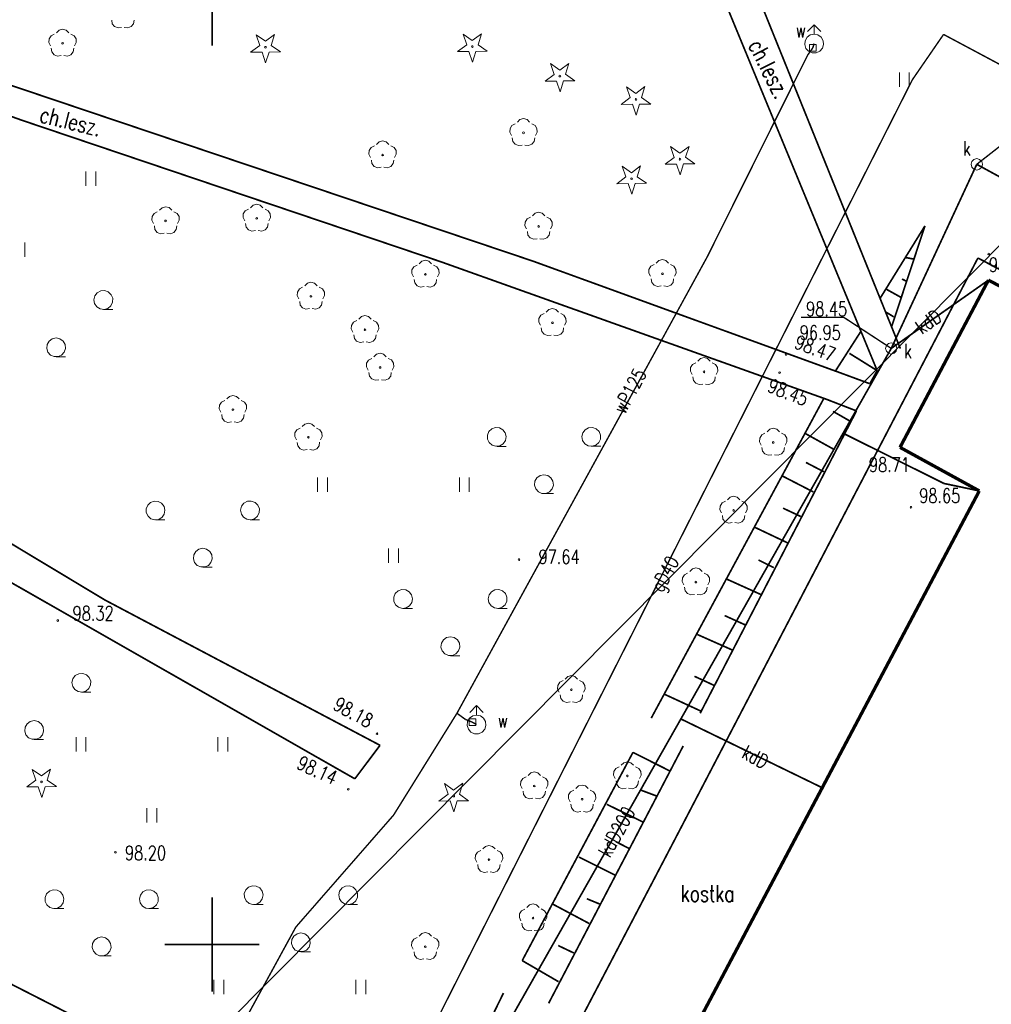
# Model space of a CAD drawing. Header units: metres. Extents: x 7501691 to 7504871, y 5814048 to 5814963.
# Tile 63 of 89: x 7504269 to 7504321, y 5814549 to 5814601. Entities that reach past the tile are written whole.
import ezdxf
from ezdxf.enums import TextEntityAlignment as Align

# ---------------------------------------------------------------- set-up
doc = ezdxf.new("R2010")
doc.units = ezdxf.units.M
doc.header["$MEASUREMENT"] = 0
for name, pattern in [('1', [0]), ('11', [3, 2.5, -0.5]), ('BUD', [0]), ('UPG', [0]), ('UPK', [0]), ('UPW', [0]), ('WSQ', [1.75, 1.25, -0.5])]:
    doc.linetypes.add(name, pattern=pattern)
doc.layers.get('0').update_dxf_attribs({"linetype": 'CONTINUOUS'})
for name, color, linetype, lineweight in [('EBUPP_L_1', 7, 'BUD', 35), ('EBUPP_L_3', 7, '1', 35), ('KRZYZE_L_0', 7, '1', 18), ('SDROK_T_1', 7, 'CONTINUOUS', 18), ('SDRPK_L_5', 7, '11', 18), ('SZZPZ_T_0', 3, 'CONTINUOUS', 18), ('UGGOO_T_0', 2, 'CONTINUOUS', 15), ('UGGPON_L_1', 2, 'UPG', 15), ('UKKOA_T_0', 3, 'CONTINUOUS', 15), ('UKKOC_T_0', 3, 'CONTINUOUS', 15), ('UKKOO_T_0', 3, 'CONTINUOUS', 15), ('UKKPA_T_1', 7, 'CONTINUOUS', 18), ('UKKPOD_L_1', 3, 'UPK', 18), ('UWWOO_T_0', 150, 'CONTINUOUS', 15), ('UWWPA_T_0', 150, 'CONTINUOUS', 18), ('UWWPO_L_0', 150, 'UPW', 15), ('WUKOS_T_1', 7, 'CONTINUOUS', 15), ('WUKPS_L_6', 7, 'WSQ', 18), ('WWRPH_T_1', 7, 'CONTINUOUS', 18)]:
    doc.layers.add(name, color=color, linetype=linetype, lineweight=lineweight)
doc.styles.add('STYL_ARIAL', font='simplex', dxfattribs={"width": 0.75, "oblique": 0.1})

# ---------------------------------------------------------------- blocks, each defined once
blk = doc.blocks.new('fdsgfdhgfjh')
at = {"layer": 'EBUPP_L_1', "color": 7, "const_width": 0.175}
for points in [[(128.293, -198.586), (123.619, -207.424)], [(123.619, -207.424), (127.81, -209.726)]]:
    blk.add_lwpolyline(points, dxfattribs=at)
at = {"layer": 'EBUPP_L_3', "color": 7, "const_width": 0.175}
for points in [[(153.174, -211.661), (128.293, -198.586)], [(127.81, -209.726), (108.204, -246.77)]]:
    blk.add_lwpolyline(points, dxfattribs=at)
at = {"layer": 'KRZYZE_L_0', "color": 7, "linetype": '1', "const_width": 0.09}
for points in [[(87.25, -186.2), (87.25, -181.2)], [(87.25, -236.2), (87.25, -231.2)], [(84.75, -233.7), (89.75, -233.7)]]:
    blk.add_lwpolyline(points, dxfattribs=at)
at = {"layer": 'SDRPK_L_5', "color": 7, "const_width": 0.09}
for points in [[(123.637, -202.203), (114.1, -178.597)], [(113.668, -182.189), (122.411, -203.368)], [(55.687, -184.942), (58.434, -185.295), (61.168, -185.733), (63.888, -186.257), (66.59, -186.864), (69.271, -187.556), (71.93, -188.331), (74.564, -189.188), (77.169, -190.126)], [(104.227, -197.586), (76.393, -188.214)], [(99.317, -197.605), (77.169, -190.126)], [(119.729, -204.883), (99.317, -197.605)], [(120.435, -203.475), (104.227, -197.586)], [(112.046, -227.513), (127.737, -197.416)], [(127.737, -197.416), (135.483, -201.504)], [(53.062, -198.344), (81.596, -215.498)], [(94.798, -224.943), (53.296, -201.246)], [(120.435, -203.475), (122.023, -204.061)], [(122.023, -204.061), (122.411, -203.368)], [(119.729, -204.883), (121.317, -205.498)], [(113.054, -221.478), (121.317, -205.498)], [(81.596, -215.498), (96.129, -223.172)], [(96.129, -223.172), (94.798, -224.943)], [(105.043, -236.809), (112.157, -223.208)], [(99.746, -251.025), (112.046, -227.513)]]:
    blk.add_lwpolyline(points, dxfattribs=at)
at = {"layer": 'SZZPZ_T_0', "color": 7}
for points in [[(82.469, -185.225), (82.278, -185.255), (82.097, -185.186), (81.975, -185.035), (81.944, -184.844)], [(83.131, -184.844), (83.1, -185.035), (82.979, -185.186), (82.798, -185.255), (82.606, -185.225)], [(78.71, -186.204), (78.622, -186.031), (78.632, -185.838), (78.737, -185.675), (78.91, -185.587)], [(79.021, -185.506), (79.158, -185.369), (79.345, -185.319), (79.532, -185.369), (79.67, -185.506)], [(79.781, -185.587), (79.953, -185.675), (80.059, -185.837), (80.069, -186.031), (79.981, -186.203)], [(89.578, -185.615), (90.068, -185.962)], [(89.771, -186.183), (89.578, -185.615)], [(90.068, -185.962), (90.549, -185.603)], [(90.549, -185.603), (90.371, -186.176)], [(100.519, -185.58), (101.009, -185.927)], [(100.711, -186.148), (100.519, -185.58)], [(101.009, -185.927), (101.49, -185.568)], [(101.49, -185.568), (101.311, -186.141)], [(79.345, -186.024), (79.377, -186.037), (79.39, -186.069), (79.377, -186.101), (79.345, -186.114), (79.314, -186.101), (79.3, -186.069), (79.314, -186.037), (79.345, -186.024)], [(89.29, -186.542), (89.771, -186.183)], [(90.072, -186.232), (90.104, -186.245), (90.117, -186.277), (90.104, -186.309), (90.072, -186.322), (90.041, -186.309), (90.027, -186.277), (90.041, -186.245), (90.072, -186.232)], [(90.371, -186.176), (90.861, -186.522)], [(100.23, -186.507), (100.711, -186.148)], [(101.013, -186.197), (101.044, -186.21), (101.058, -186.242), (101.044, -186.274), (101.013, -186.287), (100.981, -186.274), (100.968, -186.242), (100.981, -186.21), (101.013, -186.197)], [(101.311, -186.141), (101.801, -186.487)], [(79.277, -186.715), (79.086, -186.745), (78.905, -186.676), (78.783, -186.526), (78.752, -186.334)], [(79.939, -186.334), (79.908, -186.525), (79.786, -186.676), (79.606, -186.745), (79.414, -186.715)], [(89.89, -186.534), (89.29, -186.542)], [(90.083, -187.103), (89.89, -186.534)], [(90.261, -186.53), (90.083, -187.103)], [(90.861, -186.522), (90.261, -186.53)], [(100.83, -186.499), (100.23, -186.507)], [(101.023, -187.068), (100.83, -186.499)], [(101.201, -186.495), (101.023, -187.068)], [(101.801, -186.487), (101.201, -186.495)], [(105.141, -187.142), (105.631, -187.489)], [(105.334, -187.71), (105.141, -187.142)], [(105.631, -187.489), (106.112, -187.13)], [(106.112, -187.13), (105.934, -187.703)], [(104.853, -188.069), (105.334, -187.71)], [(105.635, -187.759), (105.667, -187.772), (105.68, -187.804), (105.667, -187.836), (105.635, -187.849), (105.603, -187.836), (105.59, -187.804), (105.603, -187.772), (105.635, -187.759)], [(105.934, -187.703), (106.424, -188.049)], [(123.583, -188.361), (123.583, -187.611)], [(124.109, -188.361), (124.108, -187.611)], [(105.453, -188.062), (104.853, -188.069)], [(105.645, -188.63), (105.453, -188.062)], [(105.824, -188.057), (105.645, -188.63)], [(106.424, -188.049), (105.824, -188.057)], [(109.165, -188.372), (109.655, -188.718)], [(109.358, -188.94), (109.165, -188.372)], [(109.655, -188.718), (110.136, -188.36)], [(110.136, -188.36), (109.958, -188.933)], [(108.877, -189.299), (109.358, -188.94)], [(109.477, -189.291), (108.877, -189.299)], [(109.669, -189.86), (109.477, -189.291)], [(109.659, -188.989), (109.691, -189.002), (109.704, -189.034), (109.691, -189.066), (109.659, -189.079), (109.627, -189.066), (109.614, -189.034), (109.627, -189.002), (109.659, -188.989)], [(109.847, -189.287), (109.669, -189.86)], [(110.447, -189.279), (109.847, -189.287)], [(109.958, -188.933), (110.447, -189.279)], [(103.078, -190.935), (102.991, -190.762), (103.001, -190.569), (103.106, -190.406), (103.279, -190.318)], [(103.39, -190.237), (103.527, -190.1), (103.714, -190.05), (103.901, -190.1), (104.038, -190.237)], [(104.15, -190.318), (104.322, -190.406), (104.427, -190.569), (104.438, -190.762), (104.35, -190.935)], [(103.714, -190.755), (103.746, -190.769), (103.759, -190.8), (103.746, -190.832), (103.714, -190.845), (103.682, -190.832), (103.669, -190.8), (103.682, -190.769), (103.714, -190.755)], [(95.63, -192.107), (95.542, -191.934), (95.552, -191.741), (95.658, -191.578), (95.83, -191.49)], [(95.941, -191.409), (96.078, -191.272), (96.265, -191.222), (96.453, -191.272), (96.59, -191.409)], [(96.701, -191.49), (96.873, -191.578), (96.979, -191.74), (96.989, -191.934), (96.902, -192.106)], [(103.645, -191.447), (103.454, -191.477), (103.273, -191.407), (103.151, -191.257), (103.121, -191.066)], [(104.308, -191.066), (104.277, -191.257), (104.155, -191.407), (103.974, -191.477), (103.783, -191.447)], [(96.266, -191.927), (96.297, -191.94), (96.311, -191.972), (96.297, -192.004), (96.266, -192.017), (96.234, -192.004), (96.221, -191.972), (96.234, -191.94), (96.266, -191.927)], [(111.493, -191.53), (111.983, -191.877)], [(111.686, -192.099), (111.493, -191.53)], [(111.983, -191.877), (112.464, -191.518)], [(112.464, -191.518), (112.286, -192.091)], [(96.197, -192.619), (96.006, -192.648), (95.825, -192.579), (95.703, -192.429), (95.672, -192.237)], [(96.859, -192.237), (96.828, -192.428), (96.707, -192.579), (96.526, -192.648), (96.334, -192.618)], [(109.423, -192.908), (109.904, -192.55)], [(109.904, -192.55), (109.725, -193.123)], [(111.205, -192.458), (111.686, -192.099)], [(111.805, -192.45), (111.205, -192.458)], [(111.997, -193.018), (111.805, -192.45)], [(111.987, -192.147), (112.019, -192.161), (112.032, -192.192), (112.019, -192.224), (111.987, -192.237), (111.955, -192.224), (111.942, -192.192), (111.955, -192.161), (111.987, -192.147)], [(112.176, -192.445), (111.997, -193.018)], [(112.776, -192.438), (112.176, -192.445)], [(112.286, -192.091), (112.776, -192.438)], [(80.582, -193.599), (80.582, -192.849)], [(81.107, -193.598), (81.107, -192.848)], [(108.933, -192.562), (109.423, -192.908)], [(109.126, -193.13), (108.933, -192.562)], [(108.645, -193.489), (109.126, -193.13)], [(109.245, -193.481), (108.645, -193.489)], [(109.437, -194.05), (109.245, -193.481)], [(109.427, -193.179), (109.458, -193.192), (109.472, -193.224), (109.458, -193.255), (109.427, -193.269), (109.395, -193.255), (109.382, -193.224), (109.395, -193.192), (109.427, -193.179)], [(109.615, -193.477), (109.437, -194.05)], [(110.215, -193.469), (109.615, -193.477)], [(109.725, -193.123), (110.215, -193.469)], [(89.289, -194.759), (89.426, -194.622), (89.613, -194.572), (89.801, -194.622), (89.938, -194.758)], [(84.156, -195.59), (84.068, -195.417), (84.079, -195.224), (84.184, -195.061), (84.356, -194.973)], [(84.468, -194.892), (84.605, -194.756), (84.792, -194.706), (84.979, -194.755), (85.116, -194.892)], [(85.227, -194.973), (85.4, -195.061), (85.505, -195.224), (85.515, -195.417), (85.428, -195.59)], [(88.978, -195.456), (88.89, -195.283), (88.9, -195.09), (89.006, -194.928), (89.178, -194.839)], [(90.049, -194.839), (90.221, -194.928), (90.327, -195.09), (90.337, -195.283), (90.25, -195.456)], [(104.189, -195.185), (104.326, -195.048), (104.513, -194.998), (104.7, -195.048), (104.837, -195.185)], [(84.792, -195.411), (84.824, -195.424), (84.837, -195.456), (84.824, -195.487), (84.792, -195.501), (84.76, -195.487), (84.747, -195.456), (84.76, -195.424), (84.792, -195.411)], [(89.545, -195.968), (89.354, -195.998), (89.173, -195.929), (89.051, -195.778), (89.02, -195.587)], [(89.614, -195.277), (89.645, -195.29), (89.659, -195.322), (89.645, -195.354), (89.614, -195.367), (89.582, -195.354), (89.569, -195.322), (89.582, -195.29), (89.614, -195.277)], [(90.207, -195.587), (90.177, -195.778), (90.054, -195.929), (89.874, -195.998), (89.683, -195.968)], [(103.877, -195.883), (103.789, -195.71), (103.8, -195.517), (103.905, -195.354), (104.077, -195.266)], [(104.948, -195.266), (105.121, -195.354), (105.226, -195.516), (105.237, -195.71), (105.149, -195.883)], [(84.723, -196.102), (84.532, -196.132), (84.351, -196.062), (84.229, -195.912), (84.198, -195.721)], [(85.385, -195.721), (85.355, -195.912), (85.233, -196.062), (85.052, -196.132), (84.861, -196.102)], [(104.444, -196.395), (104.253, -196.425), (104.072, -196.355), (103.95, -196.205), (103.92, -196.014)], [(104.513, -195.703), (104.545, -195.717), (104.558, -195.748), (104.545, -195.78), (104.513, -195.793), (104.481, -195.78), (104.468, -195.748), (104.481, -195.717), (104.513, -195.703)], [(105.106, -196.014), (105.076, -196.205), (104.954, -196.355), (104.773, -196.425), (104.582, -196.395)], [(77.358, -197.349), (77.358, -196.599)], [(98.202, -197.717), (98.339, -197.58), (98.526, -197.53), (98.713, -197.58), (98.85, -197.717)], [(110.733, -197.685), (110.87, -197.548), (111.058, -197.498), (111.245, -197.548), (111.382, -197.685)], [(97.89, -198.414), (97.802, -198.242), (97.813, -198.048), (97.918, -197.886), (98.09, -197.798)], [(98.526, -198.235), (98.558, -198.248), (98.571, -198.28), (98.558, -198.312), (98.526, -198.325), (98.494, -198.312), (98.481, -198.28), (98.494, -198.248), (98.526, -198.235)], [(98.961, -197.797), (99.134, -197.886), (99.239, -198.048), (99.249, -198.241), (99.162, -198.414)], [(110.422, -198.383), (110.334, -198.21), (110.344, -198.016), (110.45, -197.854), (110.622, -197.766)], [(111.058, -198.203), (111.089, -198.216), (111.103, -198.248), (111.089, -198.28), (111.058, -198.293), (111.026, -198.28), (111.013, -198.248), (111.026, -198.216), (111.058, -198.203)], [(111.493, -197.765), (111.666, -197.854), (111.771, -198.016), (111.781, -198.21), (111.694, -198.382)], [(92.15, -198.881), (92.287, -198.745), (92.474, -198.695), (92.661, -198.745), (92.798, -198.881)], [(98.457, -198.926), (98.266, -198.956), (98.085, -198.887), (97.963, -198.736), (97.933, -198.545)], [(99.119, -198.545), (99.089, -198.736), (98.967, -198.887), (98.786, -198.956), (98.595, -198.926)], [(110.989, -198.894), (110.798, -198.924), (110.617, -198.855), (110.495, -198.704), (110.464, -198.513)], [(111.651, -198.513), (111.621, -198.704), (111.498, -198.855), (111.318, -198.924), (111.127, -198.894)], [(81.041, -199.829), (81.003, -199.625), (81.052, -199.423), (81.178, -199.258), (81.361, -199.159), (81.568, -199.142), (81.764, -199.212), (81.915, -199.355), (81.995, -199.547), (81.989, -199.755), (81.9, -199.942), (81.742, -200.077), (81.543, -200.136), (81.336, -200.109), (81.159, -200.001), (81.041, -199.829)], [(91.838, -199.579), (91.75, -199.406), (91.761, -199.213), (91.866, -199.05), (92.038, -198.962)], [(92.91, -198.962), (93.082, -199.05), (93.187, -199.213), (93.198, -199.406), (93.11, -199.579)], [(92.405, -200.091), (92.214, -200.121), (92.033, -200.052), (91.911, -199.901), (91.881, -199.71)], [(92.474, -199.4), (92.506, -199.413), (92.519, -199.445), (92.506, -199.477), (92.474, -199.49), (92.442, -199.477), (92.429, -199.445), (92.442, -199.413), (92.474, -199.4)], [(93.067, -199.71), (93.037, -199.901), (92.915, -200.051), (92.734, -200.121), (92.543, -200.091)], [(81.503, -200.138), (82.003, -200.138)], [(104.607, -200.974), (104.52, -200.801), (104.53, -200.608), (104.635, -200.445), (104.808, -200.357)], [(104.919, -200.276), (105.056, -200.139), (105.243, -200.089), (105.43, -200.139), (105.568, -200.276)], [(105.679, -200.357), (105.851, -200.445), (105.957, -200.607), (105.967, -200.801), (105.879, -200.974)], [(94.698, -201.341), (94.61, -201.168), (94.621, -200.975), (94.726, -200.812), (94.898, -200.724)], [(95.01, -200.643), (95.147, -200.507), (95.334, -200.457), (95.521, -200.507), (95.658, -200.643)], [(95.77, -200.724), (95.942, -200.812), (96.047, -200.975), (96.058, -201.168), (95.97, -201.341)], [(105.243, -200.794), (105.275, -200.808), (105.288, -200.839), (105.275, -200.871), (105.243, -200.884), (105.212, -200.871), (105.198, -200.839), (105.212, -200.808), (105.243, -200.794)], [(95.334, -201.162), (95.366, -201.175), (95.379, -201.207), (95.366, -201.238), (95.334, -201.252), (95.302, -201.238), (95.289, -201.207), (95.302, -201.175), (95.334, -201.162)], [(105.175, -201.486), (104.983, -201.516), (104.803, -201.446), (104.681, -201.296), (104.65, -201.105)], [(105.837, -201.104), (105.806, -201.296), (105.684, -201.446), (105.504, -201.516), (105.312, -201.486)], [(79.004, -201.638), (79.207, -201.681), (79.375, -201.804), (79.479, -201.984), (79.501, -202.191), (79.437, -202.388), (79.298, -202.543), (79.108, -202.627), (78.9, -202.627), (78.71, -202.543), (78.571, -202.388), (78.506, -202.191), (78.528, -201.984), (78.632, -201.804), (78.8, -201.682), (79.004, -201.638)], [(95.265, -201.853), (95.074, -201.883), (94.893, -201.814), (94.771, -201.663), (94.741, -201.472)], [(95.928, -201.472), (95.897, -201.663), (95.775, -201.813), (95.594, -201.883), (95.403, -201.853)], [(79.004, -202.638), (79.504, -202.638)], [(95.497, -203.336), (95.409, -203.163), (95.419, -202.97), (95.524, -202.808), (95.697, -202.719)], [(95.808, -202.638), (95.945, -202.502), (96.132, -202.452), (96.319, -202.502), (96.457, -202.638)], [(96.568, -202.719), (96.74, -202.807), (96.846, -202.97), (96.856, -203.163), (96.768, -203.336)], [(112.622, -203.566), (112.534, -203.394), (112.544, -203.2), (112.65, -203.038), (112.822, -202.949)], [(112.933, -202.869), (113.071, -202.732), (113.258, -202.682), (113.445, -202.732), (113.582, -202.868)], [(113.693, -202.949), (113.866, -203.038), (113.971, -203.2), (113.981, -203.393), (113.894, -203.566)], [(96.064, -203.848), (95.872, -203.878), (95.692, -203.809), (95.57, -203.658), (95.539, -203.467)], [(96.132, -203.157), (96.164, -203.17), (96.177, -203.202), (96.164, -203.234), (96.132, -203.247), (96.101, -203.234), (96.087, -203.202), (96.101, -203.17), (96.132, -203.157)], [(96.726, -203.467), (96.695, -203.658), (96.573, -203.808), (96.393, -203.878), (96.201, -203.848)], [(113.258, -203.387), (113.29, -203.4), (113.303, -203.432), (113.29, -203.464), (113.258, -203.477), (113.226, -203.464), (113.213, -203.432), (113.226, -203.4), (113.258, -203.387)], [(113.189, -204.078), (112.998, -204.108), (112.817, -204.039), (112.695, -203.888), (112.664, -203.697)], [(113.851, -203.697), (113.821, -203.888), (113.699, -204.039), (113.518, -204.108), (113.327, -204.078)], [(87.716, -205.565), (87.628, -205.393), (87.638, -205.199), (87.744, -205.037), (87.916, -204.948)], [(88.027, -204.868), (88.164, -204.731), (88.351, -204.681), (88.539, -204.731), (88.676, -204.868)], [(88.787, -204.948), (88.959, -205.037), (89.065, -205.199), (89.075, -205.392), (88.988, -205.565)], [(88.352, -205.386), (88.383, -205.399), (88.397, -205.431), (88.383, -205.463), (88.352, -205.476), (88.32, -205.463), (88.307, -205.431), (88.32, -205.399), (88.352, -205.386)], [(88.283, -206.077), (88.092, -206.107), (87.911, -206.038), (87.789, -205.887), (87.758, -205.696)], [(88.945, -205.696), (88.914, -205.887), (88.793, -206.038), (88.612, -206.107), (88.421, -206.077)], [(91.706, -207.028), (91.619, -206.855), (91.629, -206.662), (91.734, -206.499), (91.907, -206.411)], [(92.018, -206.33), (92.155, -206.193), (92.342, -206.143), (92.529, -206.193), (92.666, -206.33)], [(92.778, -206.411), (92.95, -206.499), (93.055, -206.662), (93.066, -206.855), (92.978, -207.028)], [(102.757, -207.062), (102.64, -207.233), (102.462, -207.342), (102.256, -207.369), (102.057, -207.31), (101.899, -207.175), (101.809, -206.987), (101.804, -206.78), (101.883, -206.587), (102.034, -206.444), (102.23, -206.375), (102.437, -206.391), (102.62, -206.49), (102.747, -206.655), (102.795, -206.857), (102.757, -207.062)], [(106.833, -207.061), (106.796, -206.857), (106.844, -206.655), (106.971, -206.49), (107.153, -206.39), (107.361, -206.374), (107.557, -206.443), (107.707, -206.587), (107.787, -206.779), (107.782, -206.986), (107.692, -207.174), (107.534, -207.309), (107.335, -207.368), (107.129, -207.341), (106.951, -207.232), (106.833, -207.061)], [(116.592, -206.602), (116.729, -206.465), (116.916, -206.415), (117.103, -206.465), (117.24, -206.602)], [(92.342, -206.848), (92.374, -206.862), (92.387, -206.893), (92.374, -206.925), (92.342, -206.938), (92.31, -206.925), (92.297, -206.893), (92.31, -206.862), (92.342, -206.848)], [(116.28, -207.3), (116.192, -207.127), (116.203, -206.934), (116.308, -206.771), (116.48, -206.683)], [(116.916, -207.121), (116.948, -207.134), (116.961, -207.166), (116.948, -207.197), (116.916, -207.211), (116.884, -207.197), (116.871, -207.166), (116.884, -207.134), (116.916, -207.121)], [(117.351, -206.683), (117.524, -206.771), (117.629, -206.934), (117.639, -207.127), (117.552, -207.3)], [(92.274, -207.54), (92.082, -207.57), (91.901, -207.5), (91.78, -207.35), (91.749, -207.159)], [(92.936, -207.158), (92.905, -207.35), (92.783, -207.5), (92.602, -207.57), (92.411, -207.54)], [(102.296, -207.371), (102.796, -207.371)], [(107.296, -207.37), (107.796, -207.37)], [(116.847, -207.812), (116.656, -207.842), (116.475, -207.772), (116.353, -207.622), (116.322, -207.431)], [(117.509, -207.431), (117.479, -207.622), (117.357, -207.772), (117.176, -207.842), (116.985, -207.812)], [(92.824, -209.771), (92.824, -209.021)], [(93.349, -209.771), (93.349, -209.021)], [(100.324, -209.77), (100.324, -209.02)], [(100.849, -209.77), (100.849, -209.02)], [(104.796, -208.87), (104.999, -208.913), (105.167, -209.036), (105.271, -209.216), (105.293, -209.422), (105.229, -209.62), (105.09, -209.775), (104.9, -209.859), (104.692, -209.859), (104.502, -209.775), (104.363, -209.62), (104.299, -209.423), (104.32, -209.216), (104.424, -209.036), (104.592, -208.913), (104.796, -208.87)], [(104.796, -209.87), (105.296, -209.87)], [(114.497, -210.194), (114.634, -210.057), (114.821, -210.007), (115.009, -210.057), (115.146, -210.194)], [(84.722, -210.949), (84.604, -211.12), (84.427, -211.229), (84.22, -211.256), (84.021, -211.197), (83.863, -211.062), (83.774, -210.874), (83.768, -210.666), (83.848, -210.474), (83.998, -210.331), (84.194, -210.262), (84.402, -210.278), (84.584, -210.377), (84.711, -210.542), (84.759, -210.744), (84.722, -210.949)], [(88.798, -210.948), (88.76, -210.744), (88.808, -210.541), (88.935, -210.376), (89.117, -210.277), (89.325, -210.261), (89.521, -210.33), (89.672, -210.473), (89.751, -210.665), (89.746, -210.873), (89.656, -211.061), (89.498, -211.196), (89.299, -211.255), (89.093, -211.228), (88.916, -211.119), (88.798, -210.948)], [(114.186, -210.892), (114.098, -210.719), (114.108, -210.526), (114.213, -210.363), (114.386, -210.275)], [(114.821, -210.712), (114.853, -210.725), (114.866, -210.757), (114.853, -210.789), (114.821, -210.802), (114.79, -210.789), (114.776, -210.757), (114.79, -210.725), (114.821, -210.712)], [(115.257, -210.275), (115.429, -210.363), (115.535, -210.525), (115.545, -210.719), (115.457, -210.891)], [(84.26, -211.257), (84.76, -211.257)], [(89.26, -211.257), (89.76, -211.257)], [(114.753, -211.404), (114.561, -211.434), (114.381, -211.364), (114.259, -211.214), (114.228, -211.022)], [(115.415, -211.022), (115.384, -211.214), (115.262, -211.364), (115.082, -211.433), (114.89, -211.404)], [(86.76, -212.757), (86.963, -212.8), (87.132, -212.922), (87.236, -213.102), (87.257, -213.309), (87.193, -213.507), (87.054, -213.661), (86.864, -213.746), (86.656, -213.746), (86.466, -213.662), (86.327, -213.507), (86.263, -213.309), (86.285, -213.103), (86.388, -212.922), (86.557, -212.8), (86.76, -212.757)], [(96.574, -213.52), (96.574, -212.77)], [(97.099, -213.52), (97.099, -212.77)], [(86.76, -213.757), (87.26, -213.757)], [(112.503, -213.985), (112.64, -213.848), (112.827, -213.798), (113.014, -213.848), (113.151, -213.985)], [(112.191, -214.683), (112.103, -214.51), (112.114, -214.317), (112.219, -214.154), (112.391, -214.066)], [(113.263, -214.066), (113.435, -214.154), (113.54, -214.316), (113.551, -214.51), (113.463, -214.683)], [(112.758, -215.195), (112.567, -215.225), (112.386, -215.155), (112.264, -215.005), (112.234, -214.814)], [(112.827, -214.503), (112.859, -214.516), (112.872, -214.548), (112.859, -214.58), (112.827, -214.593), (112.795, -214.58), (112.782, -214.548), (112.795, -214.516), (112.827, -214.503)], [(113.421, -214.813), (113.39, -215.005), (113.268, -215.155), (113.087, -215.225), (112.896, -215.195)], [(97.811, -215.629), (97.693, -215.8), (97.516, -215.908), (97.31, -215.936), (97.11, -215.877), (96.952, -215.742), (96.863, -215.554), (96.857, -215.346), (96.937, -215.154), (97.088, -215.011), (97.283, -214.942), (97.491, -214.958), (97.673, -215.057), (97.8, -215.222), (97.849, -215.424), (97.811, -215.629)], [(101.887, -215.628), (101.849, -215.423), (101.897, -215.221), (102.024, -215.056), (102.207, -214.957), (102.414, -214.941), (102.61, -215.01), (102.761, -215.153), (102.84, -215.345), (102.835, -215.553), (102.746, -215.741), (102.588, -215.876), (102.388, -215.935), (102.182, -215.908), (102.005, -215.799), (101.887, -215.628)], [(97.349, -215.937), (97.849, -215.937)], [(102.349, -215.937), (102.849, -215.936)], [(99.849, -217.437), (100.053, -217.48), (100.221, -217.602), (100.325, -217.782), (100.346, -217.989), (100.282, -218.187), (100.143, -218.341), (99.953, -218.426), (99.745, -218.426), (99.555, -218.341), (99.416, -218.187), (99.352, -217.989), (99.374, -217.782), (99.478, -217.602), (99.646, -217.48), (99.849, -217.437)], [(99.849, -218.437), (100.349, -218.437)], [(79.882, -220.056), (79.844, -219.852), (79.893, -219.65), (80.019, -219.485), (80.202, -219.386), (80.409, -219.369), (80.605, -219.439), (80.756, -219.582), (80.835, -219.774), (80.83, -219.982), (80.741, -220.169), (80.582, -220.304), (80.383, -220.363), (80.177, -220.336), (80, -220.228), (79.882, -220.056)], [(105.919, -219.672), (106.057, -219.536), (106.244, -219.486), (106.431, -219.536), (106.568, -219.672)], [(105.608, -220.37), (105.52, -220.197), (105.531, -220.004), (105.636, -219.842), (105.808, -219.753)], [(106.679, -219.753), (106.852, -219.841), (106.957, -220.004), (106.967, -220.197), (106.88, -220.37)], [(80.344, -220.365), (80.844, -220.365)], [(106.175, -220.882), (105.984, -220.912), (105.803, -220.843), (105.681, -220.692), (105.65, -220.501)], [(106.244, -220.191), (106.276, -220.204), (106.289, -220.236), (106.276, -220.268), (106.244, -220.281), (106.212, -220.268), (106.199, -220.236), (106.212, -220.204), (106.244, -220.191)], [(106.837, -220.501), (106.807, -220.692), (106.685, -220.842), (106.504, -220.912), (106.313, -220.882)], [(77.844, -221.865), (78.048, -221.908), (78.216, -222.031), (78.32, -222.211), (78.342, -222.418), (78.277, -222.615), (78.138, -222.77), (77.948, -222.854), (77.74, -222.854), (77.55, -222.77), (77.411, -222.615), (77.347, -222.418), (77.369, -222.211), (77.473, -222.031), (77.641, -221.909), (77.844, -221.865)], [(77.844, -222.865), (78.344, -222.865)], [(80.057, -223.5), (80.057, -222.75)], [(80.582, -223.5), (80.582, -222.75)], [(87.557, -223.499), (87.557, -222.749)], [(88.082, -223.498), (88.082, -222.748)], [(108.88, -224.228), (109.017, -224.091), (109.204, -224.041), (109.391, -224.091), (109.528, -224.228)], [(77.74, -224.445), (78.23, -224.792)], [(77.933, -225.014), (77.74, -224.445)], [(78.23, -224.792), (78.711, -224.433)], [(78.711, -224.433), (78.532, -225.006)], [(103.958, -224.76), (104.095, -224.624), (104.283, -224.574), (104.47, -224.624), (104.607, -224.76)], [(108.568, -224.925), (108.48, -224.753), (108.491, -224.559), (108.596, -224.397), (108.769, -224.309)], [(109.204, -224.746), (109.236, -224.759), (109.249, -224.791), (109.236, -224.823), (109.204, -224.836), (109.172, -224.823), (109.159, -224.791), (109.172, -224.759), (109.204, -224.746)], [(109.64, -224.308), (109.812, -224.397), (109.917, -224.559), (109.928, -224.752), (109.84, -224.925)], [(77.452, -225.372), (77.933, -225.014)], [(78.234, -225.062), (78.265, -225.076), (78.279, -225.107), (78.265, -225.139), (78.234, -225.152), (78.202, -225.139), (78.189, -225.107), (78.202, -225.076), (78.234, -225.062)], [(78.532, -225.006), (79.022, -225.353)], [(99.533, -225.194), (100.022, -225.541)], [(99.725, -225.763), (99.533, -225.194)], [(100.022, -225.541), (100.503, -225.182)], [(100.503, -225.182), (100.325, -225.755)], [(103.647, -225.458), (103.559, -225.285), (103.569, -225.092), (103.675, -224.93), (103.847, -224.841)], [(104.283, -225.279), (104.315, -225.292), (104.328, -225.324), (104.315, -225.356), (104.283, -225.369), (104.251, -225.356), (104.238, -225.324), (104.251, -225.292), (104.283, -225.279)], [(104.718, -224.841), (104.891, -224.929), (104.996, -225.092), (105.006, -225.285), (104.919, -225.458)], [(106.486, -225.458), (106.623, -225.322), (106.81, -225.272), (106.997, -225.322), (107.134, -225.458)], [(109.135, -225.437), (108.944, -225.467), (108.763, -225.398), (108.641, -225.247), (108.611, -225.056)], [(109.798, -225.056), (109.767, -225.247), (109.645, -225.398), (109.464, -225.467), (109.273, -225.437)], [(78.052, -225.365), (77.452, -225.372)], [(78.244, -225.933), (78.052, -225.365)], [(78.422, -225.36), (78.244, -225.933)], [(79.022, -225.353), (78.422, -225.36)], [(99.244, -226.122), (99.725, -225.763)], [(100.026, -225.811), (100.058, -225.825), (100.071, -225.856), (100.058, -225.888), (100.026, -225.901), (99.995, -225.888), (99.981, -225.856), (99.995, -225.825), (100.026, -225.811)], [(100.325, -225.755), (100.815, -226.102)], [(104.214, -225.97), (104.023, -226), (103.842, -225.931), (103.72, -225.78), (103.689, -225.589)], [(104.876, -225.589), (104.846, -225.78), (104.724, -225.93), (104.543, -226), (104.352, -225.97)], [(106.174, -226.156), (106.086, -225.983), (106.097, -225.79), (106.202, -225.627), (106.374, -225.539)], [(107.246, -225.539), (107.418, -225.627), (107.523, -225.79), (107.534, -225.983), (107.446, -226.156)], [(99.844, -226.114), (99.244, -226.122)], [(100.037, -226.682), (99.844, -226.114)], [(100.215, -226.109), (100.037, -226.682)], [(100.815, -226.102), (100.215, -226.109)], [(106.741, -226.668), (106.55, -226.698), (106.369, -226.628), (106.247, -226.478), (106.217, -226.287)], [(106.81, -225.977), (106.842, -225.99), (106.855, -226.022), (106.842, -226.053), (106.81, -226.067), (106.778, -226.053), (106.765, -226.022), (106.778, -225.99), (106.81, -225.977)], [(107.404, -226.287), (107.373, -226.478), (107.251, -226.628), (107.07, -226.698), (106.879, -226.668)], [(83.808, -227.249), (83.807, -226.499)], [(84.332, -227.249), (84.332, -226.499)], [(101.253, -229.349), (101.166, -229.176), (101.176, -228.983), (101.281, -228.821), (101.453, -228.732)], [(101.565, -228.651), (101.702, -228.515), (101.889, -228.465), (102.076, -228.515), (102.213, -228.651)], [(102.325, -228.732), (102.497, -228.82), (102.602, -228.983), (102.613, -229.176), (102.525, -229.349)], [(101.821, -229.861), (101.629, -229.891), (101.448, -229.822), (101.326, -229.671), (101.296, -229.48)], [(101.889, -229.17), (101.921, -229.183), (101.934, -229.215), (101.921, -229.247), (101.889, -229.26), (101.857, -229.247), (101.844, -229.215), (101.857, -229.183), (101.889, -229.17)], [(102.483, -229.48), (102.452, -229.671), (102.33, -229.821), (102.149, -229.891), (101.958, -229.861)], [(79.372, -231.496), (79.255, -231.667), (79.077, -231.776), (78.871, -231.803), (78.672, -231.744), (78.514, -231.609), (78.424, -231.421), (78.419, -231.213), (78.498, -231.021), (78.649, -230.878), (78.845, -230.809), (79.052, -230.825), (79.235, -230.924), (79.362, -231.089), (79.41, -231.291), (79.372, -231.496)], [(83.448, -231.495), (83.411, -231.29), (83.459, -231.088), (83.586, -230.923), (83.768, -230.824), (83.976, -230.808), (84.172, -230.877), (84.322, -231.02), (84.402, -231.212), (84.397, -231.42), (84.307, -231.608), (84.149, -231.743), (83.95, -231.802), (83.744, -231.775), (83.566, -231.666), (83.448, -231.495)], [(89.907, -231.281), (89.789, -231.452), (89.612, -231.561), (89.406, -231.588), (89.206, -231.529), (89.048, -231.394), (88.959, -231.207), (88.953, -230.999), (89.033, -230.807), (89.184, -230.664), (89.38, -230.594), (89.587, -230.61), (89.77, -230.71), (89.896, -230.874), (89.945, -231.077), (89.907, -231.281)], [(93.983, -231.28), (93.945, -231.076), (93.994, -230.874), (94.12, -230.709), (94.303, -230.61), (94.51, -230.593), (94.706, -230.663), (94.857, -230.806), (94.936, -230.998), (94.931, -231.206), (94.842, -231.393), (94.684, -231.528), (94.484, -231.587), (94.278, -231.56), (94.101, -231.452), (93.983, -231.28)], [(103.893, -231.744), (104.03, -231.607), (104.217, -231.557), (104.404, -231.607), (104.542, -231.744)], [(78.911, -231.804), (79.411, -231.804)], [(83.911, -231.804), (84.411, -231.803)], [(89.445, -231.59), (89.945, -231.59)], [(94.445, -231.589), (94.945, -231.589)], [(103.581, -232.441), (103.494, -232.269), (103.504, -232.075), (103.609, -231.913), (103.782, -231.825)], [(104.653, -231.824), (104.825, -231.913), (104.931, -232.075), (104.941, -232.268), (104.853, -232.441)], [(104.149, -232.953), (103.957, -232.983), (103.777, -232.914), (103.655, -232.763), (103.624, -232.572)], [(104.217, -232.262), (104.249, -232.275), (104.262, -232.307), (104.249, -232.339), (104.217, -232.352), (104.185, -232.339), (104.172, -232.307), (104.185, -232.275), (104.217, -232.262)], [(104.811, -232.572), (104.78, -232.763), (104.658, -232.914), (104.478, -232.983), (104.286, -232.953)], [(91.945, -233.089), (92.149, -233.133), (92.317, -233.255), (92.421, -233.435), (92.443, -233.641), (92.378, -233.839), (92.239, -233.994), (92.049, -234.078), (91.842, -234.078), (91.651, -233.994), (91.512, -233.839), (91.448, -233.642), (91.47, -233.435), (91.574, -233.255), (91.742, -233.133), (91.945, -233.089)], [(98.195, -233.253), (98.332, -233.116), (98.519, -233.066), (98.707, -233.116), (98.844, -233.253)], [(81.411, -233.304), (81.614, -233.347), (81.782, -233.469), (81.886, -233.649), (81.908, -233.856), (81.844, -234.054), (81.705, -234.208), (81.515, -234.293), (81.307, -234.293), (81.117, -234.208), (80.978, -234.054), (80.914, -233.856), (80.935, -233.649), (81.039, -233.469), (81.207, -233.347), (81.411, -233.304)], [(97.884, -233.951), (97.796, -233.778), (97.806, -233.585), (97.912, -233.422), (98.084, -233.334)], [(98.955, -233.334), (99.127, -233.422), (99.233, -233.585), (99.243, -233.778), (99.156, -233.951)], [(91.945, -234.089), (92.445, -234.089)], [(98.451, -234.463), (98.259, -234.493), (98.079, -234.423), (97.957, -234.273), (97.926, -234.082)], [(98.52, -233.771), (98.551, -233.785), (98.565, -233.816), (98.551, -233.848), (98.52, -233.861), (98.488, -233.848), (98.474, -233.816), (98.488, -233.785), (98.52, -233.771)], [(99.113, -234.082), (99.082, -234.273), (98.96, -234.423), (98.78, -234.493), (98.588, -234.463)], [(81.411, -234.304), (81.911, -234.304)], [(87.348, -236.321), (87.348, -235.571)], [(87.873, -236.321), (87.873, -235.571)], [(94.848, -236.32), (94.848, -235.57)], [(95.373, -236.32), (95.373, -235.57)]]:
    blk.add_lwpolyline(points, dxfattribs=at)
at = {"layer": 'UGGPON_L_1', "color": 2, "const_width": 0.075}
for points in [[(125.921, -185.599), (124.272, -187.994)], [(157.477, -202.437), (125.921, -185.599)], [(124.272, -187.994), (87.994, -259.71)]]:
    blk.add_lwpolyline(points, dxfattribs=at)
at = {"layer": 'UKKOC_T_0', "color": 3, "const_width": 0.075}
for points in [[(127.676, -192.465), (129.552, -190.999)], [(118.385, -200.547), (120.638, -200.547)], [(123.156, -202.194), (120.638, -200.547)]]:
    blk.add_lwpolyline(points, dxfattribs=at)
at = {"layer": 'UKKPA_T_1', "color": 7}
for points in [[(127.676, -192.165), (127.826, -192.205), (127.936, -192.315), (127.976, -192.465), (127.936, -192.615), (127.826, -192.725), (127.676, -192.765), (127.526, -192.725), (127.416, -192.615), (127.376, -192.465), (127.416, -192.315), (127.526, -192.205), (127.676, -192.165)], [(123.156, -201.894), (123.306, -201.935), (123.416, -202.044), (123.456, -202.194), (123.416, -202.344), (123.306, -202.454), (123.156, -202.494), (123.006, -202.454), (122.896, -202.344), (122.856, -202.194), (122.896, -202.044), (123.006, -201.935), (123.156, -201.894)]]:
    blk.add_lwpolyline(points, dxfattribs=at)
at = {"layer": 'UKKPOD_L_1', "color": 3, "const_width": 0.09}
for points in [[(127.676, -192.465), (123.156, -202.194)], [(158.338, -209.22), (127.676, -192.465)], [(123.156, -202.194), (128.293, -198.586)], [(123.156, -202.194), (97.908, -246.654)], [(125.942, -209.332), (120.61, -206.678)], [(127.81, -209.726), (125.942, -209.332)], [(112.034, -221.779), (119.553, -225.437)], [(97.908, -246.654), (63.357, -229.02)]]:
    blk.add_lwpolyline(points, dxfattribs=at)
at = {"layer": 'UWWPA_T_0', "color": 7}
for points in [[(119.08, -185.084), (118.726, -185.438)], [(119.08, -185.584), (119.08, -185.084)], [(119.08, -185.084), (119.433, -185.438)], [(119.08, -185.584), (119.283, -185.628), (119.451, -185.75), (119.555, -185.93), (119.577, -186.137), (119.513, -186.334), (119.374, -186.489), (119.184, -186.573), (118.976, -186.573), (118.786, -186.489), (118.647, -186.335), (118.583, -186.137), (118.604, -185.93), (118.708, -185.75), (118.877, -185.628), (119.08, -185.584)], [(118.832, -186.136), (118.832, -186.486)], [(119.182, -186.136), (118.832, -186.136)], [(119.182, -186.486), (119.182, -186.136)], [(118.832, -186.486), (119.182, -186.486)], [(101.231, -221.077), (100.878, -221.43)], [(101.231, -221.577), (101.231, -221.077)], [(101.231, -221.077), (101.585, -221.43)], [(101.231, -221.577), (101.435, -221.62), (101.603, -221.742), (101.707, -221.922), (101.729, -222.129), (101.665, -222.327), (101.526, -222.481), (101.336, -222.566), (101.128, -222.566), (100.938, -222.481), (100.798, -222.327), (100.734, -222.129), (100.756, -221.922), (100.86, -221.742), (101.028, -221.62), (101.231, -221.577)], [(100.838, -221.778), (100.838, -222.128)], [(101.189, -221.778), (100.838, -221.778)], [(100.838, -222.128), (101.189, -222.128)], [(101.189, -222.128), (101.189, -221.778)]]:
    blk.add_lwpolyline(points, dxfattribs=at)
at = {"layer": 'UWWPO_L_0', "color": 150, "linetype": '1', "const_width": 0.075}
for points in [[(118.738, -186.689), (119.007, -186.311)], [(119.007, -186.311), (119.08, -186.084)], [(113.43, -197.349), (118.738, -186.689)], [(100.196, -221.479), (113.43, -197.349)], [(96.847, -226.859), (100.196, -221.479)], [(100.196, -221.479), (100.636, -221.799)], [(100.636, -221.799), (101.014, -221.953)], [(101.014, -221.953), (101.231, -222.077)], [(91.678, -232.779), (96.847, -226.859)], [(87.48, -240.459), (91.678, -232.779)]]:
    blk.add_lwpolyline(points, dxfattribs=at)
at = {"layer": 'WUKPS_L_6', "color": 7, "const_width": 0.09}
for points in [[(124.937, -195.719), (122.565, -199.549)], [(123.173, -201.056), (124.937, -195.719)], [(120.204, -203.391), (121.553, -201.289)], [(119.593, -204.834), (110.466, -221.737)], [(103.646, -234.552), (109.501, -223.545)], [(100.029, -241.652), (102.655, -236.264)]]:
    blk.add_lwpolyline(points, dxfattribs=at)
at = {"layer": 'WUKPS_L_6', "color": 7, "linetype": '1', "const_width": 0.09}
for points in [[(123.936, -197.396), (124.351, -197.474)], [(123.728, -198.526), (123.949, -198.643)], [(122.884, -199.059), (123.676, -199.5)], [(122.884, -200.28), (123.287, -200.527)], [(122.411, -203.368), (120.944, -202.455)], [(120.074, -205.52), (120.958, -206.027)], [(118.607, -206.69), (120.153, -207.547)], [(118.646, -208.222), (119.594, -208.716)], [(117.373, -208.924), (119.036, -209.781)], [(117.438, -210.639), (118.374, -211.08)], [(115.919, -211.639), (117.698, -212.483)], [(116.14, -213.38), (116.945, -213.782)], [(114.412, -214.367), (116.283, -215.211)], [(114.348, -216.315), (115.465, -216.822)], [(112.906, -217.316), (114.751, -218.134)], [(112.751, -219.524), (113.79, -220.005)], [(111.166, -220.473), (113.102, -221.369)], [(109.501, -223.545), (111.446, -224.527)], [(109.929, -225.545), (110.761, -225.857)], [(108.122, -226.294), (110.034, -227.229)], [(108.6, -228.268), (109.327, -228.642)], [(106.646, -229.079), (108.559, -230.035)], [(105.234, -231.552), (107.187, -232.591)], [(107.062, -231.282), (107.769, -231.573)], [(105.546, -233.755), (106.377, -234.15)], [(103.646, -234.552), (105.567, -235.667)]]:
    blk.add_lwpolyline(points, dxfattribs=at)
at = {"layer": 'WWRPH_T_1', "color": 7}
for points in [[(128.315, -197.162), (128.347, -197.175), (128.36, -197.207), (128.347, -197.239), (128.315, -197.252), (128.284, -197.239), (128.27, -197.207), (128.284, -197.175), (128.315, -197.162)], [(117.59, -202.47), (117.622, -202.483), (117.635, -202.515), (117.622, -202.547), (117.59, -202.56), (117.558, -202.547), (117.545, -202.515), (117.558, -202.483), (117.59, -202.47)], [(117.252, -203.43), (117.283, -203.443), (117.297, -203.475), (117.283, -203.507), (117.252, -203.52), (117.22, -203.507), (117.207, -203.475), (117.22, -203.443), (117.252, -203.43)], [(124.196, -210.542), (124.228, -210.555), (124.241, -210.587), (124.228, -210.619), (124.196, -210.632), (124.165, -210.619), (124.151, -210.587), (124.165, -210.555), (124.196, -210.542)], [(103.479, -213.311), (103.51, -213.325), (103.524, -213.356), (103.51, -213.388), (103.479, -213.401), (103.447, -213.388), (103.434, -213.356), (103.447, -213.325), (103.479, -213.311)], [(79.092, -216.533), (79.123, -216.546), (79.137, -216.578), (79.123, -216.61), (79.092, -216.623), (79.06, -216.61), (79.047, -216.578), (79.06, -216.546), (79.092, -216.533)], [(95.972, -222.515), (96.004, -222.528), (96.017, -222.56), (96.004, -222.591), (95.972, -222.605), (95.94, -222.591), (95.927, -222.56), (95.94, -222.528), (95.972, -222.515)], [(94.448, -225.45), (94.48, -225.464), (94.493, -225.495), (94.48, -225.527), (94.448, -225.54), (94.416, -225.527), (94.403, -225.495), (94.416, -225.464), (94.448, -225.45)], [(82.142, -228.783), (82.174, -228.796), (82.187, -228.828), (82.174, -228.86), (82.142, -228.873), (82.11, -228.86), (82.097, -228.828), (82.11, -228.796), (82.142, -228.783)]]:
    blk.add_lwpolyline(points, dxfattribs=at)
at = {"layer": 'SDROK_T_1', "color": 7, "style": 'STYL_ARIAL', "width": 0.75}
for s, rotation, p in [('ch.lesz.', 297.1306, (116.705, -187.427)), ('ch.lesz.', 346.4691, (79.776, -190.184)), ('kostka', 359.7492, (113.449, -231.005))]:
    blk.add_text(s, height=0.875, rotation=rotation, dxfattribs=at).set_placement(p, align=Align.MIDDLE_CENTER)
at = {"layer": 'UGGOO_T_0', "color": 2, "style": 'STYL_ARIAL', "width": 0.75}
blk.add_text('gD40', height=0.75, rotation=61.5137, dxfattribs=at).set_placement((111.186, -214.113), align=Align.MIDDLE_CENTER)
at = {"layer": 'UKKOA_T_0', "color": 3, "style": 'STYL_ARIAL', "width": 0.75}
for p in [(126.944, -192.224), (123.832, -202.932)]:
    blk.add_text('k', height=0.75, rotation=0.0091, dxfattribs=at).set_placement(p, align=Align.BOTTOM_LEFT)
at = {"layer": 'UKKOC_T_0', "color": 3, "style": 'STYL_ARIAL', "width": 0.75}
for s, p in [('98.45', (118.653, -199.735)), ('96.95', (118.318, -200.985))]:
    blk.add_text(s, height=0.75, rotation=0.0091, dxfattribs=at).set_placement(p, align=Align.TOP_LEFT)
at = {"layer": 'UKKOO_T_0', "color": 3, "style": 'STYL_ARIAL', "width": 0.75}
for s, rotation, p in [('kdD', 34.8337, (125.114, -200.782)), ('kdD', 331.8306, (115.965, -223.797)), ('kdD200', 60.4705, (108.637, -227.747))]:
    blk.add_text(s, height=0.75, rotation=rotation, dxfattribs=at).set_placement(p, align=Align.MIDDLE_CENTER)
at = {"layer": 'UWWOO_T_0', "color": 150, "style": 'STYL_ARIAL', "width": 0.75}
for p in [(118.37, -185.978), (102.62, -222.455)]:
    blk.add_text('w', height=0.75, rotation=0.0091, dxfattribs=at).set_placement(p, align=Align.BOTTOM_CENTER)
blk.add_text('wP125', height=0.75, rotation=61.2559, dxfattribs=at).set_placement((109.254, -205.814), align=Align.BOTTOM_LEFT)
at = {"layer": 'WUKOS_T_1', "color": 7, "style": 'STYL_ARIAL', "width": 0.75}
for s, rotation, p in [('98.73', 0.0091, (128.319, -198.372)), ('98.47', 340.2032, (117.909, -202.382)), ('98.45', 338.4405, (116.469, -204.671)), ('98.71', 0.0091, (121.977, -208.939)), ('98.65', 0.0091, (124.635, -210.578)), ('98.18', 331.0075, (93.483, -221.437)), ('98.14', 335.1886, (91.576, -224.579))]:
    blk.add_text(s, height=0.75, rotation=rotation, dxfattribs=at).set_placement(p, align=Align.BOTTOM_LEFT)
for s, p in [('97.64', (105.596, -213.214)), ('98.32', (80.963, -216.197)), ('98.20', (83.732, -228.86))]:
    blk.add_text(s, height=0.75, rotation=0.0091, dxfattribs=at).set_placement(p, align=Align.MIDDLE_CENTER)

msp = doc.modelspace()

# ---------------------------------------------------------------- linework, layer by layer
at = {"color": 6, "linetype": 'Continuous'}
msp.add_lwpolyline([(7503761.14258, 5814853.18776), (7504870.87638, 5814047.53357), (7503783.08647, 5814047.53357), (7504692.19043, 5814962.90721)], dxfattribs=at)

# ---------------------------------------------------------------- block references
at = {"linetype": 'Continuous'}
msp.add_blockref('fdsgfdhgfjh', (7504192.35177, 5814786.13308), dxfattribs=at)

doc.saveas('drawing.dxf')
